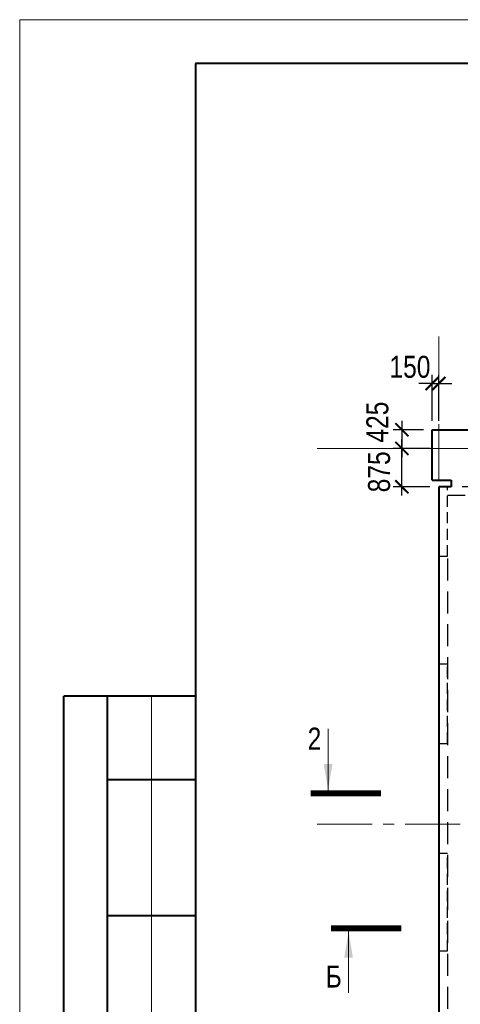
# Model space of a CAD drawing. Header units: inches. Extents: x -8638239 to -8523853, y 3840912 to 4564380.
# Tile 59 of 106: x -8612184 to -8602162, y 4286881 to 4309292. Entities that reach past the tile are written whole.
import ezdxf
from ezdxf.enums import TextEntityAlignment as Align

# ---------------------------------------------------------------- set-up
doc = ezdxf.new("R2010")
doc.units = ezdxf.units.IN
doc.header["$LTSCALE"] = 1000
doc.header["$MEASUREMENT"] = 0
doc.linetypes.add('CENTER', pattern=[2, 1.25, -0.25, 0.25, -0.25])
doc.linetypes.add('HIDDEN', pattern=[0.375, 0.25, -0.125])
for name, color, linetype, lineweight in [('СК-043-С-ПИЛОНЫ', 5, 'HIDDEN', 25), ('СК-050-П(литы перекрытия)', 3, 'Continuous', 40), ('СК-052-П-БАЛКИ', 1, 'HIDDEN', 30), ('СК-100-О(си)', 7, 'CENTER', 15), ('СК-110-О-РАЗМЕРЫ', 7, 'Continuous', 15), ('СК-200-Р(амка)', 7, 'Continuous', 40), ('СК-210-Р-РАМКА ЛИНИИ ТОНКИЕ', 7, 'Continuous', 15), ('СК-300-Р(азмеры)', 7, 'Continuous', 20), ('СК-400-Т(екст)', 7, 'Continuous', 20), ('СК-500-С(ечения)', 5, 'Continuous', 40)]:
    doc.layers.add(name, color=color, linetype=linetype, lineweight=lineweight)
doc.styles.add('ARIAL_annotative', font='arial.ttf', dxfattribs={"width": 0.8, "height": 2.5})
doc.styles.add('RUSS', font='arial.ttf', dxfattribs={"width": 0.8})
doc.dimstyles.new('100-200', dxfattribs={"dimscale": 0, "dimtxt": 500, "dimasz": 300, "dimexe": 200, "dimexo": 200, "dimgap": 200, "dimtad": 1, "dimdec": 0, "dimzin": 0, "dimdsep": 46, "dimtxsty": 'RUSS', "dimblk": 'ARCHTICK', "dimcen": 0.096, "dimdle": 200, "dimclrd": 7, "dimclre": 7, "dimclrt": 256, "dimadec": 0, "dimazin": 0, "dimtfac": 1, "dimtdec": 0, "dimtmove": 2, "dimatfit": 3, "dimldrblk": 'OBLIQUE', "dimfxl": 1, "dimtolj": 1, "dimtzin": 0, "dimarcsym": 0})

# ---------------------------------------------------------------- blocks, each defined once
blk = doc.blocks.new('оси')
at = {"layer": 'СК-100-О(си)'}
for p, q in [((-43920.2, 18534.9), (-43920.2, -7257.5)), ((-46685.3, 15985), (5846.2, 15985)), ((-46685.3, 7435), (5846.2, 7435))]:
    blk.add_line(p, q, dxfattribs=at)
blk = doc.blocks.new('A$C858fb3ef')
at = {"layer": 'СК-300-Р(азмеры)'}
blk.add_blockref('оси', (0, 0), dxfattribs=at)
blk = doc.blocks.new('A$C573b34c5')
blk.add_blockref('A$C858fb3ef', (0, 0))
blk = doc.blocks.new('Сечение')
at = {"layer": 'СК-500-С(ечения)', "linetype": 'Continuous', "lineweight": 15, "ltscale": 100}
blk.add_line((-200, -35), (-200, -735), dxfattribs=at)
at = {"layer": 'СК-500-С(ечения)', "linetype": 'Continuous', "ltscale": 100, "const_width": 70}
blk.add_lwpolyline([(-400, 0), (400, 0)], dxfattribs=at)
at = {"layer": 'СК-500-С(ечения)', "linetype": 'Continuous', "ltscale": 100}
blk.add_solid([(-200, -35), (-250, -335), (-150, -335)], dxfattribs=at)
blk = doc.blocks.new('*U28')
at = {"layer": 'СК-400-Т(екст)', "ltscale": 100, "yscale": 0.01, "zscale": 0.01}
for p, xscale, rotation in [((0, -4), 0.01, 270.0000000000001), ((0, -25), -0.01, 270)]:
    blk.add_blockref('Сечение', p, dxfattribs=dict(at, xscale=xscale, rotation=rotation))
at = {"layer": 'СК-500-С(ечения)', "color": 0, "ltscale": 100, "style": 'ARIAL_annotative', "width": 0.8}
blk.add_attdef('НОМЕР_СЕЧЕНИЯ_1_1(НОМЕР_ЛИСТА)', text='', height=2.5, rotation=270, dxfattribs=at).set_placement((-6.74, -1.23), align=Align.RIGHT)
blk.add_attdef('НОМЕР_СЕЧЕНИЯ_2_1(НОМЕР_ЛИСТА)', text='', height=2.5, rotation=270, dxfattribs=at).set_placement((-7.48, -27.77), align=Align.BOTTOM_LEFT)
blk = doc.blocks.new('A$Cc2edbf5f_11эт')
at = {"layer": 'СК-043-С-ПИЛОНЫ'}
for points in [[(0, 15110), (0, 13530), (200, 13530), (200, 15110)], [(0, 11071), (0, 9271), (200, 9271), (200, 11071)]]:
    blk.add_lwpolyline(points, close=True, dxfattribs=at)
blk.add_lwpolyline([(0, 6760), (0, 4550), (200, 4550), (200, 6760), (0, 6760)], dxfattribs=at)
blk = doc.blocks.new('*U158')
at = {"layer": 'СК-400-Т(екст)', "ltscale": 100, "xscale": 0.01, "yscale": 0.01, "zscale": 0.01, "rotation": 89.99999999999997}
blk.add_blockref('Сечение', (0, -259.85), dxfattribs=at)
at = {"layer": 'СК-500-С(ечения)', "color": 0, "ltscale": 100, "style": 'ARIAL_annotative', "text_generation_flag": 2, "width": 0.8}
blk.add_attdef('НОМЕР_СЕЧЕНИЯ_1_1(НОМЕР_ЛИСТА)', text='', height=2.5, rotation=90, dxfattribs=at).set_placement((6.74, -1.23), align=Align.RIGHT)
blk.add_attdef('НОМЕР_СЕЧЕНИЯ_2_1(НОМЕР_ЛИСТА)', text='', height=2.5, rotation=90, dxfattribs=at).set_placement((7.48, -262.62), align=Align.BOTTOM_LEFT)
blk = doc.blocks.new('_ArchTick')
at = {"color": 0, "linetype": 'ByBlock', "const_width": 0.15}
blk.add_lwpolyline([(-0.5, -0.5), (0.5, 0.5)], dxfattribs=at)
blk = doc.blocks.new('*D468')
at = {"layer": 'Defpoints', "color": 0, "transparency": 16777216}
for p in [(-8603491, 4299535), (-8602652, 4299535), (-8602652, 4298660)]:
    blk.add_point(p, dxfattribs=at)
at = {"layer": 'СК-110-О-РАЗМЕРЫ', "color": 7, "lineweight": -2, "transparency": 16777216}
for p, q in [((-8603491, 4298460), (-8603491, 4299735)), ((-8602852, 4299535), (-8603691, 4299535)), ((-8602852, 4298660), (-8603691, 4298660))]:
    blk.add_line(p, q, dxfattribs=at)
at = {"layer": 'СК-110-О-РАЗМЕРЫ', "color": 7, "lineweight": -2, "transparency": 16777216, "xscale": 300, "yscale": 300, "zscale": 300}
for p, rotation in [((-8603491, 4299535), 90), ((-8603491, 4298660), 270)]:
    blk.add_blockref('_ArchTick', p, dxfattribs=dict(at, rotation=rotation))
at = {"layer": 'СК-110-О-РАЗМЕРЫ', "transparency": 16777216, "insert": (-8604007, 4299001), "char_height": 500, "attachment_point": 5, "rotation": 90, "style": 'RUSS'}
blk.add_mtext('\\A1;875', dxfattribs=at)
blk = doc.blocks.new('_Oblique')
at = {"color": 0, "linetype": 'ByBlock', "lineweight": -2}
blk.add_line((-0.5, -0.5), (0.5, 0.5), dxfattribs=at)
blk = doc.blocks.new('*D501')
at = {"layer": 'Defpoints', "color": 0, "transparency": 16777216}
for p in [(-8602802, 4299960), (-8603491, 4299535), (-8602802, 4299535)]:
    blk.add_point(p, dxfattribs=at)
at = {"layer": 'СК-110-О-РАЗМЕРЫ', "color": 7, "lineweight": -2, "transparency": 16777216}
for p, q in [((-8603491, 4300160), (-8603491, 4299335)), ((-8603002, 4299960), (-8603691, 4299960)), ((-8603002, 4299535), (-8603691, 4299535))]:
    blk.add_line(p, q, dxfattribs=at)
at = {"layer": 'СК-110-О-РАЗМЕРЫ', "color": 7, "lineweight": -2, "transparency": 16777216, "xscale": 300, "yscale": 300, "zscale": 300}
for p, rotation in [((-8603491, 4299960), 90), ((-8603491, 4299535), 270)]:
    blk.add_blockref('_ArchTick', p, dxfattribs=dict(at, rotation=rotation))
at = {"layer": 'СК-110-О-РАЗМЕРЫ', "transparency": 16777216, "insert": (-8604046, 4300132), "char_height": 500, "attachment_point": 5, "rotation": 90, "style": 'RUSS'}
blk.add_mtext('\\A1;425', dxfattribs=at)
blk = doc.blocks.new('*D502')
at = {"layer": 'Defpoints', "color": 0, "transparency": 16777216}
for p in [(-8602652, 4301011), (-8602802, 4299960), (-8602652, 4299960)]:
    blk.add_point(p, dxfattribs=at)
at = {"layer": 'СК-110-О-РАЗМЕРЫ', "color": 7, "lineweight": -2, "transparency": 16777216}
for p, q in [((-8602802, 4300160), (-8602802, 4301211)), ((-8602652, 4300160), (-8602652, 4301211)), ((-8602802, 4301011), (-8603102, 4301011)), ((-8602802, 4301011), (-8602652, 4301011)), ((-8602652, 4301011), (-8602352, 4301011))]:
    blk.add_line(p, q, dxfattribs=at)
at = {"layer": 'СК-110-О-РАЗМЕРЫ', "color": 7, "lineweight": -2, "transparency": 16777216, "xscale": 300, "yscale": 300, "zscale": 300}
blk.add_blockref('_ArchTick', (-8602802, 4301011), dxfattribs=at)
at = {"layer": 'СК-110-О-РАЗМЕРЫ', "color": 7, "lineweight": -2, "transparency": 16777216, "xscale": 300, "yscale": 300, "zscale": 300, "rotation": 180}
blk.add_blockref('_ArchTick', (-8602652, 4301011), dxfattribs=at)
at = {"layer": 'СК-110-О-РАЗМЕРЫ', "transparency": 16777216, "insert": (-8603307, 4301388), "char_height": 500, "attachment_point": 5, "style": 'RUSS'}
blk.add_mtext('\\A1;150', dxfattribs=at)

msp = doc.modelspace()

# ---------------------------------------------------------------- linework, layer by layer
at = {"layer": 'СК-050-П(литы перекрытия)'}
for p, q in [((-8602802.1, 4298810.4), (-8602802.1, 4299960.4)), ((-8602802.1, 4299960.4), (-8599372.2, 4299960.4)), ((-8602802.1, 4298810.4), (-8602372.1, 4298810.4)), ((-8602652.1, 4298660.4), (-8602652.1, 4283350)), ((-8602372.1, 4298660.4), (-8602652.1, 4298660.4)), ((-8602372.1, 4298810.4), (-8602372.1, 4298660.4))]:
    msp.add_line(p, q, dxfattribs=at)
at = {"layer": 'СК-052-П-БАЛКИ', "ltscale": 2}
for p, q in [((-8599372.2, 4298660.4), (-8602372.1, 4298660.4)), ((-8599052.2, 4298460.4), (-8602451.6, 4298460.4)), ((-8602452.1, 4297029.8), (-8602452.1, 4286100.3))]:
    msp.add_line(p, q, dxfattribs=at)
at = {"layer": 'СК-110-О-РАЗМЕРЫ'}
msp.add_line((-8605417.1, 4299535), (-8594540, 4299535), dxfattribs=at)
at = {"layer": 'СК-200-Р(амка)'}
for p, q in [((-8529183.8, 4308292.1), (-8608183.8, 4308292.1)), ((-8608183.8, 4308292.1), (-8608183.8, 4250892.1)), ((-8608183.8, 4293892.1), (-8611183.8, 4293892.1)), ((-8611183.8, 4267892.1), (-8611183.8, 4293892.1)), ((-8610183.8, 4267892.1), (-8610183.8, 4293892.1)), ((-8608183.8, 4291992.1), (-8610183.8, 4291992.1)), ((-8608183.8, 4288892.1), (-8610183.8, 4288892.1))]:
    msp.add_line(p, q, dxfattribs=at)
at = {"layer": 'СК-210-Р-РАМКА ЛИНИИ ТОНКИЕ'}
for p, q in [((-8612183.8, 4249892.1), (-8612183.8, 4309292.1)), ((-8612183.8, 4309292.1), (-8528183.8, 4309292.1)), ((-8609183.8, 4267892.1), (-8609183.8, 4293892.1))]:
    msp.add_line(p, q, dxfattribs=at)

# ---------------------------------------------------------------- block references
at = {"layer": 'СК-050-П(литы перекрытия)'}
msp.add_blockref('A$Cc2edbf5f_11эт', (-8602652.1, 4283550), dxfattribs=at)
at = {"layer": 'СК-300-Р(азмеры)'}
msp.add_blockref('A$C573b34c5', (-8558731.8, 4283550), dxfattribs=at)
at = {"layer": 'СК-500-С(ечения)'}
ref = msp.add_blockref('*U28', (-8599768.6, 4291682.8), dxfattribs=dict(at, xscale=200, yscale=200, zscale=200, rotation=269.9999385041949))
ref.add_attrib('НОМЕР_СЕЧЕНИЯ_2_1(НОМЕР_ЛИСТА)', '2', dxfattribs={"color": 0, "ltscale": 100, "height": 500, "style": 'ARIAL_annotative', "width": 0.8}).set_placement((-8605323.4, 4293178.8), align=Align.TOP_RIGHT)
ref.add_attrib('НОМЕР_СЕЧЕНИЯ_1_1(НОМЕР_ЛИСТА)', '2', dxfattribs={"color": 0, "ltscale": 100, "height": 500, "style": 'ARIAL_annotative', "width": 0.8}).set_placement((-8600013.9, 4293030.7), align=Align.TOP_LEFT)
at = {"layer": 'СК-500-С(ечения)', "color": 1}
ref = msp.add_blockref('*U158', (-8552332.9, 4288609.5), dxfattribs=dict(at, xscale=200, yscale=200, zscale=200, rotation=269.9999385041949))
ref.add_attrib('НОМЕР_СЕЧЕНИЯ_2_1(НОМЕР_ЛИСТА)', 'Б', dxfattribs={"color": 0, "ltscale": 100, "height": 500, "style": 'ARIAL_annotative', "width": 0.8}).set_placement((-8604857.4, 4287113.6), align=Align.BOTTOM_RIGHT)

# ---------------------------------------------------------------- dimensions: what is measured, and where the dimension line sits
at = {"layer": 'СК-110-О-РАЗМЕРЫ'}
dim = msp.add_linear_dim(base=(-8602652.1, 4301010.8), p1=(-8602802.1, 4299960.4), p2=(-8602652.1, 4299960.4), dimstyle='100-200', override={"dimscale": 1}, dxfattribs=at)
dim.commit()
dim.dimension.update_dxf_attribs({"geometry": '*D502', "text_midpoint": (-8603306.6, 4301387.8), "dimtype": 160})
for p1, p2, picture, middle in [((-8602802.1, 4299960.4), (-8602802.1, 4299535), '*D501', (-8604046.1, 4300132.2)), ((-8602652.1, 4298660.4), (-8602652.1, 4299535), '*D468', (-8604007.1, 4299001.2))]:
    dim = msp.add_linear_dim(base=(-8603491.4, 4299535), p1=p1, p2=p2, angle=90, dimstyle='100-200', override={"dimscale": 1}, dxfattribs=at)
    dim.commit()
    dim.dimension.update_dxf_attribs({"geometry": picture, "text_midpoint": middle, "dimtype": 160})

doc.saveas('drawing.dxf')
